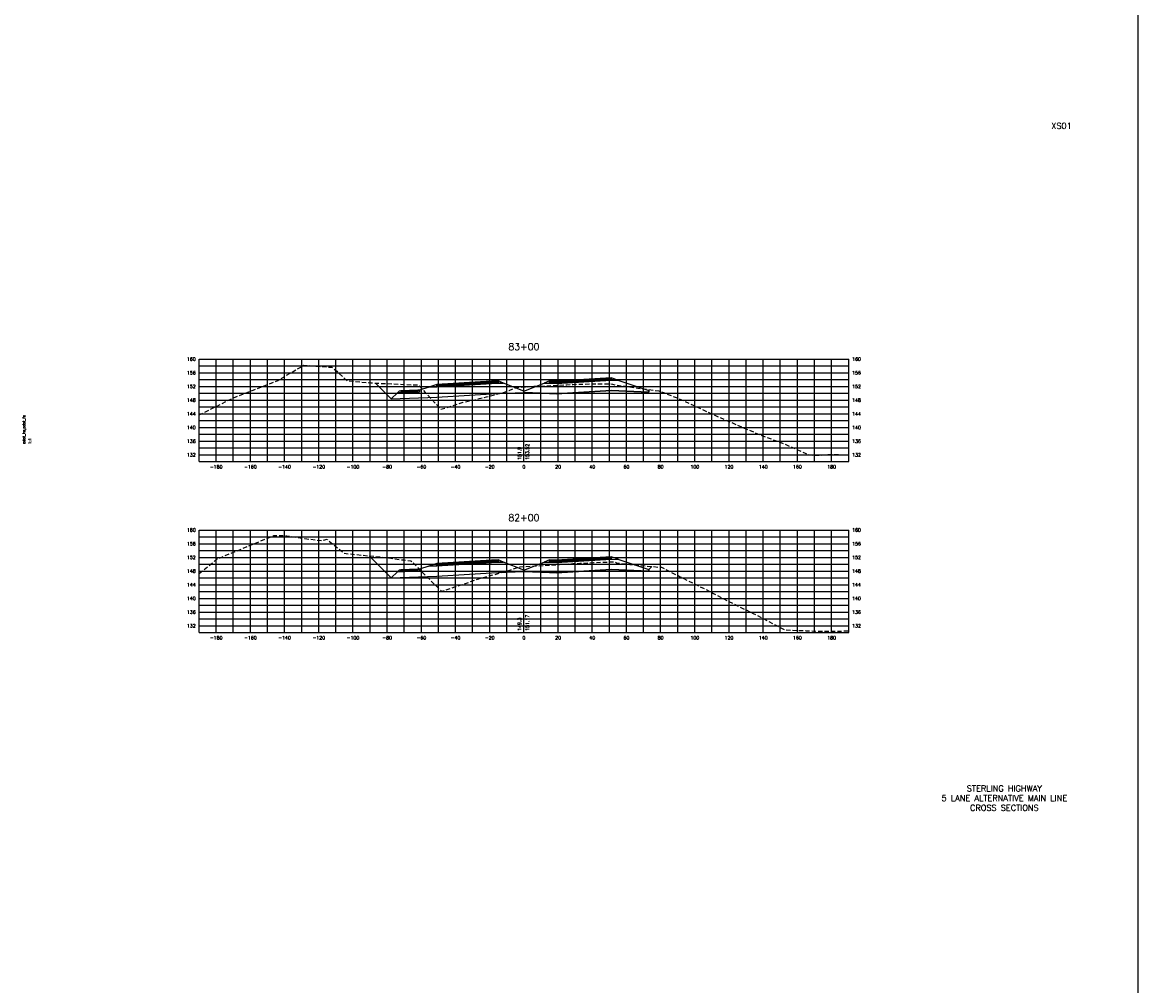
# Model space of a CAD drawing. Extents: x 37 to 10140, y -1968 to 9206.
# Tile 14 of 103: x 1497 to 2149, y 3033 to 3597. Entities that reach past the tile are written whole.
import ezdxf
from ezdxf.enums import TextEntityAlignment as Align

# ---------------------------------------------------------------- set-up
doc = ezdxf.new("R2010")
doc.units = 0
doc.header["$LTSCALE"] = 20
doc.header["$MEASUREMENT"] = 0
doc.linetypes.add('HIDDEN_050%', pattern=[0.1875, 0.125, -0.0625])
doc.layers.get('0').update_dxf_attribs({"color": 101})
for name, color, linetype in [('S-AT-TXT175', 6, 'Continuous'), ('S-AT-TXT80', 1, 'Continuous'), ('XDATUM', 3, 'Continuous'), ('XEG', 1, 'HIDDEN_050%'), ('XFG', 2, 'Continuous'), ('XGRID', 251, 'Continuous'), ('XGRIDT', 2, 'Continuous'), ('XREF-BORDER', 7, 'Continuous')]:
    doc.layers.add(name, color=color, linetype=linetype)
doc.styles.add('L100', font='simplex.shx', dxfattribs={"height": 2})
doc.styles.add('L175', font='ROMANSM.shx', dxfattribs={"height": 3.5})
doc.styles.add('L80', font='ROMANSM.shx', dxfattribs={"height": 1.6})

# ---------------------------------------------------------------- blocks, each defined once
blk = doc.blocks.new('03025_00_att1')
at = {"layer": 'S-AT-TXT175', "style": 'L175'}
for tag, p in [('NUM', (32.402, 20.822)), ('LINE1', (30.64, 1.444)), ('LINE2', (30.64, 1.161)), ('LINE3', (30.64, 0.877))]:
    blk.add_attdef(tag, text='', height=0.175, dxfattribs=at).set_placement(p, align=Align.CENTER)
at = {"layer": 'S-AT-TXT80', "style": 'L80'}
for tag, p in [('DRAFTED', (2.436, 14.201)), ('PCTB', (2.094, 11.605)), ('PSCALE', (2.265, 11.605)), ('PVIEW', (2.436, 11.605))]:
    blk.add_attdef(tag, p, '', height=0.08, rotation=90, dxfattribs=at)

msp = doc.modelspace()

# ---------------------------------------------------------------- linework, layer by layer
msp.add_line((2149.07, 7231.03), (2149.07, -1819.54))
at = {"layer": 'XDATUM', "flags": 128}
for points in [[(1703.16, 3385.96), (1712.41, 3376.71), (1739, 3377.77), (1771, 3379.69), (1775, 3379.85), (1790, 3380.45), (1805, 3379.85), (1809, 3379.69), (1841, 3381.61), (1863, 3380.73), (1863, 3381.62), (1863.48, 3382.1)], [(1699.51, 3284.91), (1712.41, 3272.01), (1739, 3273.07), (1771, 3274.99), (1775, 3275.15), (1790, 3275.75), (1805, 3275.15), (1809, 3274.99), (1841, 3276.91), (1863, 3276.03), (1863, 3276.92), (1864.77, 3278.69)]]:
    msp.add_lwpolyline(points, dxfattribs=at)
at = {"layer": 'XEG', "flags": 128}
for points in [[(1600, 3367.34), (1619.98, 3377.26), (1645.97, 3387.45), (1661.34, 3396.45), (1666.2, 3396.01), (1677.59, 3395.2), (1680.58, 3392.84), (1686.56, 3387.33), (1700.63, 3386.09), (1706.48, 3385.8), (1712.67, 3385.54), (1728.37, 3384.82), (1732.32, 3380.52), (1741.43, 3370.61), (1754.4, 3374.74), (1761.41, 3376.22), (1768.1, 3377.91), (1779.3, 3380.93), (1781.31, 3381.64), (1784.71, 3382.96), (1786.28, 3383.36), (1787.04, 3383.53), (1789.91, 3383.7), (1790, 3383.7), (1794.73, 3384.01), (1802.4, 3384.37), (1807.08, 3384.54), (1809.97, 3384.7), (1815.14, 3385), (1818.78, 3385.19), (1820.98, 3385.23), (1828.87, 3385.48), (1833.43, 3385.49), (1836.12, 3385.44), (1840.84, 3385.53), (1841.79, 3385.29), (1843.26, 3384.98), (1848.06, 3384.27), (1850.69, 3383.86), (1856.71, 3382.93), (1868.95, 3381.43), (1880.9, 3376.84), (1901.2, 3367.33), (1912.36, 3362.48), (1927.95, 3355.79), (1941.98, 3350.58), (1954.48, 3344.97), (1955.95, 3344.25), (1959.15, 3343.87), (1962.88, 3343.72), (1969.18, 3344.23), (1980, 3343.91)], [(1600, 3274.51), (1610.61, 3283.12), (1643.64, 3296.76), (1647.03, 3296.75), (1651.38, 3296.69), (1661.86, 3295.02), (1671.8, 3293.81), (1674.86, 3294.57), (1676.28, 3293.34), (1684.77, 3286.43), (1695.75, 3285.24), (1705.39, 3284.4), (1719.44, 3282.48), (1723.95, 3282.07), (1729.87, 3276.05), (1741.74, 3264.23), (1749.63, 3266.69), (1763.6, 3271.5), (1769.62, 3273.12), (1779.84, 3275.97), (1781.8, 3276.61), (1785.14, 3277.73), (1786.88, 3278.17), (1787.78, 3278.46), (1790, 3278.6), (1790.52, 3278.64), (1795.12, 3278.94), (1802.96, 3279.4), (1807.58, 3279.66), (1810.74, 3279.88), (1816.4, 3280.27), (1818.6, 3280.38), (1822.76, 3280.56), (1830.78, 3280.97), (1835.17, 3281.16), (1837.75, 3281.24), (1842.51, 3281.45), (1844.26, 3280.9), (1845.26, 3280.69), (1849.56, 3280.22), (1851.96, 3279.94), (1858.01, 3279.28), (1870.48, 3278.2), (1881.41, 3272.7), (1900.94, 3262.98), (1914.94, 3255.65), (1924.17, 3251.26), (1935.59, 3245.22), (1942.9, 3241.56), (1955.11, 3241.13), (1961.59, 3240.79), (1978.88, 3240.97), (1980, 3240.98)]]:
    msp.add_lwpolyline(points, dxfattribs=at)
at = {"layer": 'XFG', "flags": 128}
for points in [[(1775, 3386.19), (1771, 3386.03), (1739, 3384.11), (1739, 3385.11), (1734.43, 3383.59), (1739, 3383.77), (1771, 3385.69), (1775, 3385.85), (1778.05, 3385.98), (1775, 3387.19), (1775, 3386.19)], [(1775, 3387.19), (1771, 3387.03), (1739, 3385.11), (1739, 3384.77), (1771, 3386.69), (1775, 3386.85), (1775, 3387.19)], [(1775, 3386.85), (1771, 3386.69), (1739, 3384.77), (1739, 3384.11), (1771, 3386.03), (1775, 3386.19), (1775, 3386.85)], [(1790, 3381.19), (1801.95, 3385.98), (1805, 3385.85), (1809, 3385.69), (1841, 3387.61), (1845.57, 3387.43), (1863, 3381.62), (1863, 3380.73), (1841, 3381.61), (1809, 3379.69), (1805, 3379.85), (1790, 3380.45)], [(1805, 3387.19), (1801.95, 3385.98), (1805, 3385.85), (1809, 3385.69), (1841, 3387.61), (1845.57, 3387.43), (1841, 3388.95), (1841, 3387.95), (1809, 3386.03), (1805, 3386.19), (1805, 3387.19)], [(1805, 3387.19), (1805, 3386.85), (1809, 3386.69), (1841, 3388.61), (1841, 3388.95), (1809, 3387.03), (1805, 3387.19)], [(1805, 3386.85), (1805, 3386.19), (1809, 3386.03), (1841, 3387.95), (1841, 3388.61), (1809, 3386.69), (1805, 3386.85)], [(1712.41, 3376.71), (1712.41, 3376.71), (1703.16, 3385.96)], [(1790, 3381.19), (1778.05, 3385.98), (1775, 3385.85), (1771, 3385.69), (1739, 3383.77), (1734.43, 3383.59), (1729, 3381.78), (1729, 3380.78), (1715.96, 3380.26), (1712.41, 3376.71), (1739, 3377.77), (1771, 3379.69), (1775, 3379.85), (1790, 3380.45), (1790, 3381.19)], [(1729, 3381.78), (1728, 3381.74), (1728, 3381.4), (1718, 3381), (1718, 3381.34), (1717, 3381.3), (1715.96, 3380.26), (1729, 3380.78), (1729, 3381.78)], [(1728, 3381.74), (1718, 3381.34), (1718, 3381), (1728, 3381.4), (1728, 3381.74)], [(1863, 3381.62), (1863, 3381.62), (1863.48, 3382.1)], [(1712.41, 3272.01), (1712.41, 3272.01), (1699.51, 3284.91)], [(1775, 3281.49), (1771, 3281.33), (1739, 3279.41), (1739, 3280.41), (1734.43, 3278.89), (1739, 3279.07), (1771, 3280.99), (1775, 3281.15), (1778.05, 3281.28), (1775, 3282.49), (1775, 3281.49)], [(1775, 3282.49), (1771, 3282.33), (1739, 3280.41), (1739, 3280.07), (1771, 3281.99), (1775, 3282.15), (1775, 3282.49)], [(1775, 3282.15), (1771, 3281.99), (1739, 3280.07), (1739, 3279.41), (1771, 3281.33), (1775, 3281.49), (1775, 3282.15)], [(1790, 3276.49), (1801.95, 3281.28), (1805, 3281.15), (1809, 3280.99), (1841, 3282.91), (1845.57, 3282.73), (1863, 3276.92), (1863, 3276.03), (1841, 3276.91), (1809, 3274.99), (1805, 3275.15), (1790, 3275.75)], [(1805, 3282.49), (1801.95, 3281.28), (1805, 3281.15), (1809, 3280.99), (1841, 3282.91), (1845.57, 3282.73), (1841, 3284.25), (1841, 3283.25), (1809, 3281.33), (1805, 3281.49), (1805, 3282.49)], [(1805, 3282.49), (1805, 3282.15), (1809, 3281.99), (1841, 3283.91), (1841, 3284.25), (1809, 3282.33), (1805, 3282.49)], [(1805, 3282.15), (1805, 3281.49), (1809, 3281.33), (1841, 3283.25), (1841, 3283.91), (1809, 3281.99), (1805, 3282.15)], [(1790, 3276.49), (1778.05, 3281.28), (1775, 3281.15), (1771, 3280.99), (1739, 3279.07), (1734.43, 3278.89), (1729, 3277.08), (1729, 3276.08), (1715.96, 3275.56), (1712.41, 3272.01), (1739, 3273.07), (1771, 3274.99), (1775, 3275.15), (1790, 3275.75), (1790, 3276.49)], [(1729, 3277.08), (1728, 3277.04), (1728, 3276.7), (1718, 3276.3), (1718, 3276.64), (1717, 3276.6), (1715.96, 3275.56), (1729, 3276.08), (1729, 3277.08)], [(1728, 3277.04), (1718, 3276.64), (1718, 3276.3), (1728, 3276.7), (1728, 3277.04)], [(1863, 3276.92), (1863, 3276.92), (1864.77, 3278.69)]]:
    msp.add_lwpolyline(points, dxfattribs=at)
at = {"layer": 'XGRID'}
for p, q in [((1600, 3340), (1600, 3400)), ((1600, 3400), (1980, 3400)), ((1610, 3340), (1610, 3400)), ((1620, 3340), (1620, 3400)), ((1630, 3340), (1630, 3400)), ((1640, 3340), (1640, 3400)), ((1650, 3340), (1650, 3400)), ((1660, 3340), (1660, 3400)), ((1670, 3340), (1670, 3400)), ((1680, 3340), (1680, 3400)), ((1690, 3340), (1690, 3400)), ((1700, 3340), (1700, 3400)), ((1710, 3340), (1710, 3400)), ((1720, 3340), (1720, 3400)), ((1730, 3340), (1730, 3400)), ((1740, 3340), (1740, 3400)), ((1750, 3340), (1750, 3400)), ((1760, 3340), (1760, 3400)), ((1770, 3340), (1770, 3400)), ((1780, 3340), (1780, 3400)), ((1790, 3340), (1790, 3400)), ((1800, 3340), (1800, 3400)), ((1810, 3340), (1810, 3400)), ((1820, 3340), (1820, 3400)), ((1830, 3340), (1830, 3400)), ((1840, 3340), (1840, 3400)), ((1850, 3340), (1850, 3400)), ((1860, 3340), (1860, 3400)), ((1870, 3340), (1870, 3400)), ((1880, 3340), (1880, 3400)), ((1890, 3340), (1890, 3400)), ((1900, 3340), (1900, 3400)), ((1910, 3340), (1910, 3400)), ((1920, 3340), (1920, 3400)), ((1930, 3340), (1930, 3400)), ((1940, 3340), (1940, 3400)), ((1950, 3340), (1950, 3400)), ((1960, 3340), (1960, 3400)), ((1970, 3340), (1970, 3400)), ((1980, 3340), (1980, 3400)), ((1600, 3396), (1980, 3396)), ((1600, 3392), (1980, 3392)), ((1600, 3388), (1980, 3388)), ((1600, 3384), (1980, 3384)), ((1600, 3380), (1980, 3380)), ((1600, 3376), (1980, 3376)), ((1600, 3372), (1980, 3372)), ((1600, 3368), (1980, 3368)), ((1600, 3364), (1980, 3364)), ((1600, 3360), (1980, 3360)), ((1600, 3356), (1980, 3356)), ((1600, 3352), (1980, 3352)), ((1600, 3348), (1980, 3348)), ((1600, 3344), (1980, 3344)), ((1600, 3340), (1980, 3340)), ((1600, 3240), (1600, 3300)), ((1600, 3300), (1980, 3300)), ((1600, 3296), (1980, 3296)), ((1610, 3240), (1610, 3300)), ((1620, 3240), (1620, 3300)), ((1630, 3240), (1630, 3300)), ((1640, 3240), (1640, 3300)), ((1650, 3240), (1650, 3300)), ((1660, 3240), (1660, 3300)), ((1670, 3240), (1670, 3300)), ((1680, 3240), (1680, 3300)), ((1690, 3240), (1690, 3300)), ((1700, 3240), (1700, 3300)), ((1710, 3240), (1710, 3300)), ((1720, 3240), (1720, 3300)), ((1730, 3240), (1730, 3300)), ((1740, 3240), (1740, 3300)), ((1750, 3240), (1750, 3300)), ((1760, 3240), (1760, 3300)), ((1770, 3240), (1770, 3300)), ((1780, 3240), (1780, 3300)), ((1790, 3240), (1790, 3300)), ((1800, 3240), (1800, 3300)), ((1810, 3240), (1810, 3300)), ((1820, 3240), (1820, 3300)), ((1830, 3240), (1830, 3300)), ((1840, 3240), (1840, 3300)), ((1850, 3240), (1850, 3300)), ((1860, 3240), (1860, 3300)), ((1870, 3240), (1870, 3300)), ((1880, 3240), (1880, 3300)), ((1890, 3240), (1890, 3300)), ((1900, 3240), (1900, 3300)), ((1910, 3240), (1910, 3300)), ((1920, 3240), (1920, 3300)), ((1930, 3240), (1930, 3300)), ((1940, 3240), (1940, 3300)), ((1950, 3240), (1950, 3300)), ((1960, 3240), (1960, 3300)), ((1970, 3240), (1970, 3300)), ((1980, 3240), (1980, 3300)), ((1600, 3292), (1980, 3292)), ((1600, 3288), (1980, 3288)), ((1600, 3284), (1980, 3284)), ((1600, 3280), (1980, 3280)), ((1600, 3276), (1980, 3276)), ((1600, 3272), (1980, 3272)), ((1600, 3268), (1980, 3268)), ((1600, 3264), (1980, 3264)), ((1600, 3260), (1980, 3260)), ((1600, 3256), (1980, 3256)), ((1600, 3252), (1980, 3252)), ((1600, 3248), (1980, 3248)), ((1600, 3244), (1980, 3244)), ((1600, 3240), (1980, 3240))]:
    msp.add_line(p, q, dxfattribs=at)

# ---------------------------------------------------------------- block references
at = {"layer": 'XREF-BORDER'}
ref = msp.add_blockref('03025_00_att1', (1456.45, 3118.23), dxfattribs=dict(at, xscale=20, yscale=20, zscale=20))
ref.add_attrib('LINE1', 'STERLING HIGHWAY', dxfattribs={"layer": 'S-AT-TXT175', "height": 3.5, "style": 'L175'}).set_placement((2071.07, 3147.1), align=Align.CENTER)
ref.add_attrib('LINE2', '5 LANE ALTERNATIVE MAIN LINE', dxfattribs={"layer": 'S-AT-TXT175', "height": 3.5, "style": 'L175'}).set_placement((2071.07, 3141.44), align=Align.CENTER)
ref.add_attrib('LINE3', 'CROSS SECTIONS', dxfattribs={"layer": 'S-AT-TXT175', "height": 3.5, "style": 'L175'}).set_placement((2071.07, 3135.77), align=Align.CENTER)
ref.add_attrib('NUM', 'XS01', dxfattribs={"layer": 'S-AT-TXT175', "height": 3.5, "style": 'L175'}).set_placement((2104.49, 3534.66), align=Align.CENTER)
ref.add_attrib('PCTB', 'adot_hs,adot_fs', (1498.33, 3350.32), dxfattribs={"layer": 'S-AT-TXT80', "height": 1.6, "rotation": 90, "style": 'L80'})
ref.add_attrib('PSCALE', '1:1', (1501.75, 3350.32), dxfattribs={"layer": 'S-AT-TXT80', "height": 1.6, "rotation": 90, "style": 'L80'})

# ---------------------------------------------------------------- texts
at = {"layer": 'XGRIDT', "style": 'L100'}
for s, p in [('83+00', (1790, 3404)), ('82+00', (1790, 3304))]:
    msp.add_text(s, height=4, dxfattribs=at).set_placement(p, align=Align.BOTTOM_CENTER)
for s, p in [('160', (1598, 3400)), ('156', (1598, 3392)), ('152', (1598, 3384)), ('148', (1598, 3376)), ('144', (1598, 3368)), ('140', (1598, 3360)), ('136', (1598, 3352)), ('132', (1598, 3344)), ('160', (1598, 3300)), ('156', (1598, 3292)), ('152', (1598, 3284)), ('148', (1598, 3276)), ('144', (1598, 3268)), ('140', (1598, 3260)), ('136', (1598, 3252)), ('132', (1598, 3244))]:
    msp.add_text(s, height=2, dxfattribs=at).set_placement(p, align=Align.MIDDLE_RIGHT)
for s, p in [('160', (1982, 3400)), ('156', (1982, 3392)), ('152', (1982, 3384)), ('148', (1982, 3376)), ('144', (1982, 3368)), ('140', (1982, 3360)), ('136', (1982, 3352)), ('132', (1982, 3344)), ('160', (1982, 3300)), ('156', (1982, 3292)), ('152', (1982, 3284)), ('148', (1982, 3276)), ('144', (1982, 3268)), ('140', (1982, 3260)), ('136', (1982, 3252)), ('132', (1982, 3244))]:
    msp.add_text(s, height=2, dxfattribs=at).set_placement(p, align=Align.MIDDLE_LEFT)
for s, p in [('151.9', (1789, 3341)), ('149.3', (1789, 3241))]:
    msp.add_text(s, height=2, rotation=90, dxfattribs=at).set_placement(p, align=Align.BOTTOM_LEFT)
for s, p in [('153.52', (1791, 3341)), ('151.17', (1791, 3241))]:
    msp.add_text(s, height=2, rotation=90, dxfattribs=at).set_placement(p, align=Align.TOP_LEFT)
for s, p in [('-180', (1610, 3338)), ('-160', (1630, 3338)), ('-140', (1650, 3338)), ('-120', (1670, 3338)), ('-100', (1690, 3338)), ('-80', (1710, 3338)), ('-60', (1730, 3338)), ('-40', (1750, 3338)), ('-20', (1770, 3338)), ('0', (1790, 3338)), ('20', (1810, 3338)), ('40', (1830, 3338)), ('60', (1850, 3338)), ('80', (1870, 3338)), ('100', (1890, 3338)), ('120', (1910, 3338)), ('140', (1930, 3338)), ('160', (1950, 3338)), ('180', (1970, 3338)), ('-180', (1610, 3238)), ('-160', (1630, 3238)), ('-140', (1650, 3238)), ('-120', (1670, 3238)), ('-100', (1690, 3238)), ('-80', (1710, 3238)), ('-60', (1730, 3238)), ('-40', (1750, 3238)), ('-20', (1770, 3238)), ('0', (1790, 3238)), ('20', (1810, 3238)), ('40', (1830, 3238)), ('60', (1850, 3238)), ('80', (1870, 3238)), ('100', (1890, 3238)), ('120', (1910, 3238)), ('140', (1930, 3238)), ('160', (1950, 3238)), ('180', (1970, 3238))]:
    msp.add_text(s, height=2, dxfattribs=at).set_placement(p, align=Align.TOP_CENTER)

doc.saveas('drawing.dxf')
